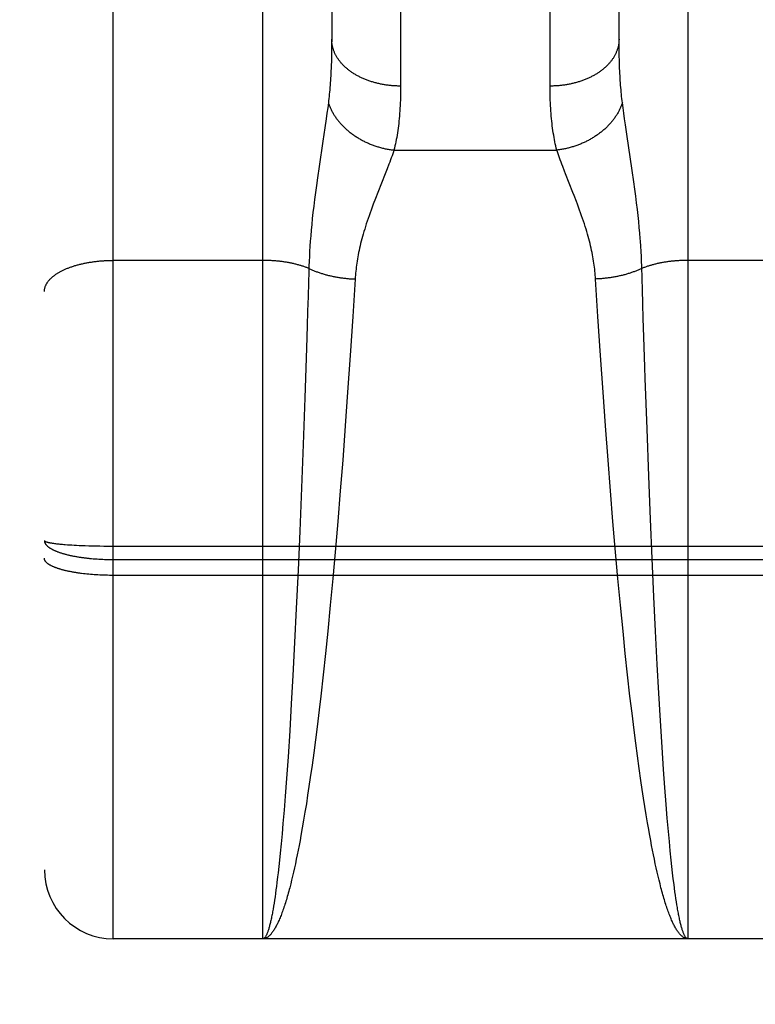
# Model space of a CAD drawing. Header units: inches. Extents: x 0 to 233, y 0 to 151.
# Tile 5 of 85: x 66.43 to 66.75, y 39.194 to 39.622. Entities that reach past the tile are written whole.
import ezdxf

# ---------------------------------------------------------------- set-up
doc = ezdxf.new("R2010")
doc.units = ezdxf.units.IN
doc.header["$LTSCALE"] = 12.808219
doc.header["$MEASUREMENT"] = 0
doc.linetypes.add('HIDDEN', pattern=[0.2, 0.1, -0.1])
doc.layers.get('0').update_dxf_attribs({"linetype": 'CONTINUOUS'})
for name, color, linetype in [('02___PRT_ALL_AXES', 7, 'CONTINUOUS'), ('DEFAULT_2', 8, 'HIDDEN'), ('DIMENSIONS', 7, 'CONTINUOUS')]:
    doc.layers.add(name, color=color, linetype=linetype)
doc.styles.get("Standard").update_dxf_attribs({"font": 'arial.ttf'})
doc.dimstyles.new('DIMSTYLE_1', dxfattribs={"dimtxt": 1.027397, "dimasz": 1.369863, "dimexe": 0.09, "dimexo": 0.07, "dimgap": 0.0375, "dimtad": 0, "dimtih": 1, "dimtoh": 1, "dimzin": 4, "dimdsep": 46, "dimtxsty": 'Standard', "dimblk": '_FILLED', "dimblk1": '_FILLED', "dimblk2": '_FILLED', "dimcen": 0.09, "dimazin": 1, "dimtfac": 1, "dimtofl": 0, "dimtmove": 0, "dimatfit": 3, "dimldrblk": '_FILLED', "dimfxl": 1, "dimtolj": 1, "dimtzin": 4, "dimarcsym": 0})

# ---------------------------------------------------------------- blocks, each defined once
blk = doc.blocks.new('_FILLED')
at = {"color": 0, "linetype": 'ByBlock'}
blk.add_solid([(0, 0), (-1, 0.2), (-1, -0.2)], dxfattribs=at)
blk = doc.blocks.new('*D13')
at = {"layer": 'DIMENSIONS', "color": 2, "linetype": 'Continuous'}
for p, q in [((65.94027, 85.06336), (63.31105, 85.06336)), ((69.56527, 85.06336), (72.305, 85.06336))]:
    blk.add_line(p, q, dxfattribs=at)
at = {"layer": 'DIMENSIONS', "color": 2, "linetype": 'Continuous', "xscale": 1.3698630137, "yscale": 1.3698630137, "zscale": 1.3698630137}
blk.add_blockref('_FILLED', (65.94027, 85.06336), dxfattribs=at)
at = {"layer": 'DIMENSIONS', "color": 2, "linetype": 'Continuous', "xscale": 1.3698630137, "yscale": 1.3698630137, "zscale": 1.3698630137, "rotation": 180}
blk.add_blockref('_FILLED', (69.56527, 85.06336), dxfattribs=at)
at = {"layer": 'DIMENSIONS', "color": 2, "linetype": 'Continuous', "insert": (62.79735, 85.57706), "char_height": 1.027397, "width": 2.7919234, "attachment_point": 3, "line_spacing_factor": 0.9}
blk.add_mtext('3.63', dxfattribs=at)

msp = doc.modelspace()

# ---------------------------------------------------------------- linework, layer by layer
at = {"layer": '02___PRT_ALL_AXES', "color": 8, "linetype": 'HIDDEN'}
msp.add_line((67.03527, 39.22216), (66.47027, 39.22216), dxfattribs=at)
at = {"layer": 'DEFAULT_2', "color": 8, "linetype": 'HIDDEN'}
for p, q in [((66.47027, 39.22216), (66.47027, 41.00716)), ((66.44027, 40.97716), (66.44027, 39.25217)), ((66.53527, 39.22216), (66.53527, 40.03296)), ((66.72027, 40.03296), (66.72027, 39.22216)), ((66.59527, 39.93814), (66.59527, 39.59293)), ((66.66028, 39.59166), (66.66027, 39.93681)), ((66.56527, 39.92051), (66.56527, 39.61331)), ((66.69027, 39.61331), (66.69027, 39.92051)), ((66.56526, 39.61088), (66.56524, 39.6085)), ((66.56527, 39.61331), (66.56526, 39.61088)), ((66.69028, 39.61088), (66.69027, 39.61331)), ((66.69031, 39.6085), (66.69028, 39.61088)), ((66.56519, 39.60617), (66.56513, 39.6039)), ((66.56524, 39.6085), (66.56519, 39.60617)), ((66.69035, 39.60617), (66.69031, 39.6085)), ((66.69041, 39.6039), (66.69035, 39.60617)), ((66.69049, 39.60167), (66.69041, 39.6039)), ((66.56382, 39.58567), (66.56354, 39.58345)), ((66.69201, 39.58345), (66.69173, 39.58567)), ((66.56323, 39.58112), (66.5629, 39.57867)), ((66.56354, 39.58345), (66.56323, 39.58112)), ((66.69231, 39.58112), (66.69201, 39.58345)), ((66.69265, 39.57867), (66.69231, 39.58112)), ((66.5629, 39.57867), (66.56233, 39.57475)), ((66.69302, 39.57609), (66.69265, 39.57867)), ((66.56233, 39.57475), (66.56148, 39.56903)), ((66.69362, 39.57196), (66.69302, 39.57609)), ((66.69599, 39.55624), (66.69362, 39.57196)), ((66.56148, 39.56903), (66.5598, 39.55789)), ((66.59236, 39.56511), (66.66318, 39.56511)), ((66.5598, 39.55789), (66.55908, 39.55296)), ((66.58857, 39.5548), (66.58531, 39.5466)), ((66.5894, 39.55691), (66.58857, 39.5548)), ((66.59016, 39.55891), (66.5894, 39.55691)), ((66.6967, 39.55134), (66.69599, 39.55624)), ((66.55908, 39.55296), (66.55862, 39.54974)), ((66.69714, 39.54817), (66.6967, 39.55134)), ((66.5582, 39.54662), (66.5578, 39.54361)), ((66.55862, 39.54974), (66.5582, 39.54662)), ((66.58531, 39.5466), (66.58433, 39.54408)), ((66.67072, 39.54534), (66.67023, 39.5466)), ((66.69755, 39.54511), (66.69714, 39.54817)), ((66.5578, 39.54361), (66.55745, 39.54072)), ((66.58433, 39.54408), (66.58336, 39.54154)), ((66.69792, 39.54215), (66.69755, 39.54511)), ((66.69826, 39.53932), (66.69792, 39.54215)), ((66.55712, 39.53794), (66.55683, 39.53528)), ((66.55745, 39.54072), (66.55712, 39.53794)), ((66.69857, 39.5366), (66.69826, 39.53932)), ((66.55683, 39.53528), (66.55657, 39.53272)), ((66.69885, 39.53399), (66.69857, 39.5366)), ((66.69909, 39.53147), (66.69885, 39.53399)), ((66.55634, 39.53025), (66.55614, 39.52786)), ((66.55657, 39.53272), (66.55634, 39.53025)), ((66.69931, 39.52904), (66.69909, 39.53147)), ((66.55596, 39.52554), (66.5558, 39.52327)), ((66.55614, 39.52786), (66.55596, 39.52554)), ((66.69974, 39.52327), (66.69959, 39.52554)), ((66.55567, 39.52105), (66.55556, 39.51889)), ((66.5558, 39.52327), (66.55567, 39.52105)), ((66.69987, 39.52105), (66.69974, 39.52327)), ((66.69998, 39.51889), (66.69987, 39.52105)), ((66.53527, 39.51713), (66.46985, 39.51713)), ((66.55547, 39.51676), (66.5554, 39.51467)), ((66.55556, 39.51889), (66.55547, 39.51676)), ((66.70007, 39.51676), (66.69998, 39.51889)), ((66.78527, 39.51713), (66.71986, 39.51713)), ((66.55532, 39.51212), (66.55519, 39.50755)), ((66.5554, 39.51467), (66.55532, 39.51212)), ((66.57547, 39.50902), (66.57444, 39.49277)), ((66.6811, 39.49277), (66.68008, 39.50902)), ((66.70045, 39.50446), (66.70031, 39.50908)), ((66.55519, 39.50755), (66.555, 39.50136)), ((66.70064, 39.49822), (66.70045, 39.50446)), ((66.555, 39.50136), (66.55481, 39.49507)), ((66.55481, 39.49507), (66.55461, 39.48869)), ((66.70084, 39.49189), (66.70064, 39.49822)), ((66.57444, 39.49277), (66.57332, 39.4758)), ((66.68222, 39.4758), (66.6811, 39.49277)), ((66.70109, 39.48385), (66.70084, 39.49189)), ((66.55461, 39.48869), (66.5543, 39.47897)), ((66.70152, 39.47074), (66.70109, 39.48385)), ((66.5543, 39.47897), (66.55358, 39.45739)), ((66.57332, 39.4758), (66.57222, 39.45986)), ((66.68332, 39.45986), (66.68222, 39.4758)), ((66.70168, 39.46576), (66.70152, 39.47074)), ((66.70245, 39.44386), (66.70168, 39.46576)), ((66.55358, 39.45739), (66.55285, 39.43705)), ((66.57222, 39.45986), (66.57117, 39.4452)), ((66.68438, 39.4452), (66.68332, 39.45986)), ((66.57117, 39.4452), (66.57005, 39.43033)), ((66.68549, 39.43033), (66.68438, 39.4452)), ((66.70321, 39.42337), (66.70245, 39.44386)), ((66.55285, 39.43705), (66.55214, 39.41824)), ((66.57005, 39.43033), (66.569, 39.417)), ((66.68654, 39.417), (66.68549, 39.43033)), ((66.70395, 39.40455), (66.70321, 39.42337)), ((66.55214, 39.41824), (66.55138, 39.39944)), ((66.569, 39.417), (66.56791, 39.40365)), ((66.68763, 39.40365), (66.68654, 39.417)), ((66.56791, 39.40365), (66.56677, 39.39033)), ((66.68878, 39.39033), (66.68763, 39.40365)), ((66.70467, 39.38756), (66.70395, 39.40455)), ((66.55138, 39.39944), (66.55065, 39.3825)), ((66.44465, 39.39407), (66.4451, 39.39401)), ((66.4451, 39.39401), (66.44556, 39.39395)), ((66.44556, 39.39395), (66.44605, 39.3939)), ((66.44605, 39.3939), (66.44656, 39.39384)), ((66.44656, 39.39384), (66.44708, 39.39379)), ((66.44708, 39.39379), (66.44762, 39.39374)), ((66.44762, 39.39374), (66.44819, 39.39369)), ((66.44819, 39.39369), (66.44876, 39.39364)), ((66.44876, 39.39364), (66.44936, 39.39359)), ((66.44936, 39.39359), (66.45028, 39.39352)), ((66.45028, 39.39352), (66.45124, 39.39345)), ((66.45124, 39.39345), (66.45223, 39.39339)), ((66.45223, 39.39339), (66.45326, 39.39333)), ((66.45326, 39.39333), (66.45431, 39.39327)), ((66.45431, 39.39327), (66.45539, 39.39322)), ((66.45539, 39.39322), (66.4565, 39.39317)), ((66.4565, 39.39317), (66.45802, 39.39311)), ((66.45802, 39.39311), (66.45957, 39.39306)), ((66.45957, 39.39306), (66.46116, 39.39301)), ((66.46116, 39.39301), (66.46278, 39.39298)), ((66.46278, 39.39298), (66.46442, 39.39295)), ((66.46442, 39.39295), (66.46608, 39.39292)), ((66.46608, 39.39292), (66.46775, 39.39291)), ((66.46775, 39.39291), (66.46943, 39.3929)), ((66.46943, 39.3929), (67.03611, 39.3929)), ((66.56677, 39.39033), (66.56573, 39.37875)), ((66.68982, 39.37875), (66.68878, 39.39033)), ((66.46076, 39.3875), (66.46156, 39.38743)), ((66.46156, 39.38743), (66.46237, 39.38736)), ((66.46237, 39.38736), (66.46319, 39.3873)), ((66.46319, 39.3873), (66.46401, 39.38725)), ((66.46401, 39.38725), (66.46483, 39.38721)), ((66.46483, 39.38721), (66.46566, 39.38717)), ((66.46566, 39.38717), (66.4665, 39.38714)), ((66.4665, 39.38714), (66.46733, 39.38711)), ((66.46733, 39.38711), (66.46817, 39.38709)), ((66.46817, 39.38709), (66.46901, 39.38708)), ((66.46901, 39.38708), (66.46985, 39.38707)), ((66.46985, 39.38707), (67.03527, 39.38707)), ((66.70543, 39.37078), (66.70467, 39.38756)), ((66.45802, 39.38081), (66.45726, 39.3809)), ((66.45879, 39.38073), (66.45802, 39.38081)), ((66.45958, 39.38065), (66.45879, 39.38073)), ((66.46037, 39.38058), (66.45958, 39.38065)), ((66.46116, 39.38052), (66.46037, 39.38058)), ((66.46197, 39.38045), (66.46116, 39.38052)), ((66.46278, 39.3804), (66.46197, 39.38045)), ((66.4636, 39.38035), (66.46278, 39.3804)), ((66.46442, 39.38031), (66.4636, 39.38035)), ((66.46525, 39.38027), (66.46442, 39.38031)), ((66.46608, 39.38024), (66.46525, 39.38027)), ((66.46691, 39.38021), (66.46608, 39.38024)), ((66.46775, 39.38019), (66.46691, 39.38021)), ((66.46859, 39.38018), (66.46775, 39.38019)), ((66.46943, 39.38017), (66.46859, 39.38018)), ((66.47027, 39.38016), (66.46943, 39.38017)), ((67.03569, 39.38016), (66.47027, 39.38016)), ((66.55065, 39.3825), (66.54988, 39.36578)), ((66.56573, 39.37875), (66.56465, 39.36725)), ((66.6909, 39.36725), (66.68982, 39.37875)), ((66.70614, 39.35589), (66.70543, 39.37078)), ((66.56465, 39.36725), (66.56353, 39.35586)), ((66.69201, 39.35586), (66.6909, 39.36725)), ((66.54988, 39.36578), (66.54916, 39.35101)), ((66.56353, 39.35586), (66.56254, 39.34627)), ((66.693, 39.34627), (66.69201, 39.35586)), ((66.70689, 39.3414), (66.70614, 39.35589)), ((66.54916, 39.35101), (66.5484, 39.33668)), ((66.56254, 39.34627), (66.56154, 39.33687)), ((66.69401, 39.33687), (66.693, 39.34627)), ((66.70757, 39.32894), (66.70689, 39.3414)), ((66.5484, 39.33668), (66.54771, 39.32438)), ((66.56154, 39.33687), (66.5605, 39.32768)), ((66.69504, 39.32768), (66.69401, 39.33687)), ((66.70827, 39.31693), (66.70757, 39.32894)), ((66.54771, 39.32438), (66.547, 39.31256)), ((66.5605, 39.32768), (66.5598, 39.32169)), ((66.69592, 39.32021), (66.69504, 39.32768)), ((66.5598, 39.32169), (66.55891, 39.31436)), ((66.69681, 39.31291), (66.69592, 39.32021)), ((66.709, 39.30543), (66.70827, 39.31693)), ((66.547, 39.31256), (66.54627, 39.30126)), ((66.55891, 39.31436), (66.55819, 39.30863)), ((66.69754, 39.30722), (66.69681, 39.31291)), ((66.55819, 39.30863), (66.55746, 39.30304)), ((66.69827, 39.30166), (66.69754, 39.30722)), ((66.55746, 39.30304), (66.55671, 39.29758)), ((66.70964, 39.29583), (66.709, 39.30543)), ((66.54627, 39.30126), (66.54562, 39.29186)), ((66.69902, 39.29624), (66.69827, 39.30166)), ((66.55671, 39.29758), (66.55596, 39.29227)), ((66.69977, 39.29097), (66.69902, 39.29624)), ((66.71021, 39.28798), (66.70964, 39.29583)), ((66.54562, 39.29186), (66.54505, 39.28418)), ((66.55596, 39.29227), (66.5554, 39.28839)), ((66.70034, 39.28711), (66.69977, 39.29097)), ((66.5554, 39.28839), (66.55482, 39.28459)), ((66.70091, 39.28335), (66.70034, 39.28711)), ((66.71078, 39.28048), (66.71021, 39.28798)), ((66.54505, 39.28418), (66.54457, 39.27807)), ((66.55425, 39.28089), (66.55366, 39.27728)), ((66.55482, 39.28459), (66.55425, 39.28089)), ((66.70149, 39.27967), (66.70091, 39.28335)), ((66.54457, 39.27807), (66.54408, 39.27222)), ((66.55366, 39.27728), (66.55308, 39.27376)), ((66.70207, 39.27609), (66.70149, 39.27967)), ((66.71127, 39.27453), (66.71078, 39.28048)), ((66.54408, 39.27222), (66.54368, 39.26775)), ((66.55308, 39.27376), (66.55249, 39.27034)), ((66.70266, 39.27261), (66.70207, 39.27609)), ((66.70306, 39.27034), (66.70266, 39.27261)), ((66.71176, 39.26885), (66.71127, 39.27453)), ((66.55249, 39.27034), (66.55189, 39.26702)), ((66.70365, 39.26702), (66.70306, 39.27034)), ((66.71216, 39.26451), (66.71176, 39.26885)), ((66.54368, 39.26775), (66.54328, 39.26345)), ((66.5515, 39.26487), (66.5511, 39.26276)), ((66.55189, 39.26702), (66.5515, 39.26487)), ((66.70405, 39.26487), (66.70365, 39.26702)), ((66.70445, 39.26276), (66.70405, 39.26487)), ((66.71256, 39.26036), (66.71216, 39.26451)), ((66.54288, 39.25935), (66.54258, 39.25641)), ((66.54328, 39.26345), (66.54288, 39.25935)), ((66.55069, 39.2607), (66.55029, 39.25869)), ((66.5511, 39.26276), (66.55069, 39.2607)), ((66.70485, 39.2607), (66.70445, 39.26276)), ((66.70525, 39.25869), (66.70485, 39.2607)), ((66.71296, 39.25641), (66.71256, 39.26036)), ((66.54258, 39.25641), (66.54227, 39.25357)), ((66.54989, 39.25672), (66.54948, 39.25481)), ((66.55029, 39.25869), (66.54989, 39.25672)), ((66.70566, 39.25672), (66.70525, 39.25869)), ((66.70606, 39.25481), (66.70566, 39.25672)), ((66.71327, 39.25357), (66.71296, 39.25641)), ((66.54197, 39.25084), (66.54176, 39.24909)), ((66.54227, 39.25357), (66.54197, 39.25084)), ((66.54866, 39.25113), (66.54825, 39.24936)), ((66.54907, 39.25294), (66.54866, 39.25113)), ((66.54948, 39.25481), (66.54907, 39.25294)), ((66.70647, 39.25294), (66.70606, 39.25481)), ((66.70688, 39.25113), (66.70647, 39.25294)), ((66.70729, 39.24936), (66.70688, 39.25113)), ((66.71358, 39.25084), (66.71327, 39.25357)), ((66.71388, 39.24824), (66.71358, 39.25084)), ((66.54145, 39.24656), (66.54125, 39.24494)), ((66.54176, 39.24909), (66.54145, 39.24656)), ((66.54784, 39.24765), (66.54743, 39.24599)), ((66.54825, 39.24936), (66.54784, 39.24765)), ((66.7077, 39.24765), (66.70729, 39.24936)), ((66.70812, 39.24599), (66.7077, 39.24765)), ((66.71419, 39.24574), (66.71388, 39.24824)), ((66.54104, 39.24337), (66.54083, 39.24185)), ((66.54125, 39.24494), (66.54104, 39.24337)), ((66.70853, 39.24438), (66.70812, 39.24599)), ((66.7144, 39.24415), (66.71419, 39.24574)), ((66.71461, 39.2426), (66.7144, 39.24415)), ((66.71482, 39.24111), (66.71461, 39.2426)), ((66.54041, 39.23898), (66.5402, 39.23762)), ((66.54062, 39.24039), (66.54041, 39.23898)), ((66.54083, 39.24185), (66.54062, 39.24039)), ((66.71503, 39.23968), (66.71482, 39.24111)), ((66.71524, 39.23829), (66.71503, 39.23968)), ((66.71545, 39.23697), (66.71524, 39.23829)), ((66.53999, 39.23632), (66.53978, 39.23508)), ((66.5402, 39.23762), (66.53999, 39.23632)), ((66.71566, 39.23569), (66.71545, 39.23697)), ((66.72027, 39.22216), (66.53527, 39.22216))]:
    msp.add_line(p, q, dxfattribs=at)
for points in [[(66.59527, 39.59293), (66.59485, 39.59293), (66.59443, 39.59293), (66.59401, 39.59294), (66.59359, 39.59296), (66.59317, 39.59298), (66.59275, 39.593), (66.59233, 39.59302), (66.59191, 39.59305), (66.5915, 39.59309), (66.59108, 39.59313), (66.59066, 39.59317), (66.59025, 39.59321), (66.58983, 39.59326), (66.58942, 39.59332), (66.58901, 39.59338), (66.5886, 39.59344), (66.58819, 39.5935), (66.58778, 39.59357), (66.58737, 39.59365), (66.58697, 39.59372), (66.58656, 39.5938), (66.58616, 39.59389), (66.58576, 39.59398), (66.58536, 39.59407), (66.58497, 39.59417), (66.58457, 39.59427), (66.58418, 39.59437), (66.58379, 39.59448), (66.5834, 39.59459), (66.58302, 39.5947), (66.58264, 39.59482), (66.58226, 39.59494), (66.58188, 39.59507), (66.5815, 39.5952), (66.58113, 39.59533), (66.58076, 39.59547), (66.58039, 39.59561), (66.58003, 39.59575), (66.57967, 39.5959), (66.57931, 39.59605), (66.57896, 39.5962), (66.5786, 39.59636), (66.57826, 39.59652), (66.57791, 39.59668), (66.57757, 39.59685), (66.57723, 39.59702), (66.5769, 39.5972), (66.57657, 39.59737), (66.57624, 39.59755), (66.57592, 39.59773), (66.5756, 39.59792), (66.57528, 39.59811), (66.57497, 39.5983), (66.57466, 39.5985), (66.57436, 39.59869), (66.57406, 39.5989), (66.57376, 39.5991), (66.57347, 39.5993), (66.57319, 39.59951), (66.5729, 39.59973), (66.57262, 39.59994), (66.57235, 39.60016), (66.57208, 39.60038), (66.57182, 39.6006), (66.57156, 39.60082), (66.5713, 39.60105), (66.57105, 39.60128), (66.57081, 39.60151), (66.57056, 39.60175), (66.57033, 39.60198), (66.5701, 39.60222), (66.56987, 39.60246), (66.56965, 39.60271), (66.56943, 39.60295), (66.56922, 39.6032), (66.56902, 39.60345), (66.56881, 39.6037), (66.56862, 39.60395), (66.56843, 39.60421), (66.56824, 39.60446), (66.56806, 39.60472), (66.56789, 39.60498), (66.56772, 39.60524), (66.56756, 39.60551), (66.5674, 39.60577), (66.56724, 39.60604), (66.5671, 39.60631), (66.56696, 39.60657), (66.56682, 39.60685), (66.56669, 39.60712), (66.56656, 39.60739), (66.56644, 39.60766), (66.56633, 39.60794), (66.56622, 39.60822), (66.56612, 39.60849), (66.56602, 39.60877), (66.56593, 39.60905), (66.56585, 39.60933), (66.56577, 39.60961), (66.5657, 39.60989), (66.56563, 39.61017), (66.56557, 39.61046), (66.56551, 39.61074), (66.56546, 39.61102), (66.56542, 39.61131), (66.56538, 39.61159), (66.56535, 39.61188), (66.56532, 39.61216), (66.5653, 39.61245), (66.56528, 39.61273), (66.56527, 39.61302), (66.56527, 39.61331)], [(66.69027, 39.61331), (66.69027, 39.61302), (66.69026, 39.61273), (66.69025, 39.61245), (66.69022, 39.61216), (66.6902, 39.61188), (66.69017, 39.61159), (66.69013, 39.61131), (66.69008, 39.61102), (66.69003, 39.61074), (66.68998, 39.61046), (66.68992, 39.61017), (66.68985, 39.60989), (66.68977, 39.60961), (66.6897, 39.60933), (66.68961, 39.60905), (66.68952, 39.60877), (66.68942, 39.60849), (66.68932, 39.60822), (66.68921, 39.60794), (66.6891, 39.60766), (66.68898, 39.60739), (66.68886, 39.60712), (66.68872, 39.60685), (66.68859, 39.60657), (66.68845, 39.60631), (66.6883, 39.60604), (66.68815, 39.60577), (66.68799, 39.60551), (66.68782, 39.60524), (66.68766, 39.60498), (66.68748, 39.60472), (66.6873, 39.60446), (66.68712, 39.60421), (66.68693, 39.60395), (66.68673, 39.6037), (66.68653, 39.60345), (66.68632, 39.6032), (66.68611, 39.60295), (66.6859, 39.60271), (66.68567, 39.60246), (66.68545, 39.60222), (66.68522, 39.60198), (66.68498, 39.60175), (66.68474, 39.60151), (66.68449, 39.60128), (66.68424, 39.60105), (66.68399, 39.60082), (66.68373, 39.6006), (66.68346, 39.60038), (66.68319, 39.60016), (66.68292, 39.59994), (66.68264, 39.59973), (66.68236, 39.59951), (66.68207, 39.5993), (66.68178, 39.5991), (66.68149, 39.5989), (66.68119, 39.59869), (66.68088, 39.5985), (66.68057, 39.5983), (66.68026, 39.59811), (66.67995, 39.59792), (66.67963, 39.59773), (66.6793, 39.59755), (66.67898, 39.59737), (66.67865, 39.5972), (66.67831, 39.59702), (66.67797, 39.59685), (66.67763, 39.59668), (66.67729, 39.59652), (66.67694, 39.59636), (66.67659, 39.5962), (66.67623, 39.59605), (66.67588, 39.5959), (66.67551, 39.59575), (66.67515, 39.59561), (66.67478, 39.59547), (66.67441, 39.59533), (66.67404, 39.5952), (66.67367, 39.59507), (66.67329, 39.59494), (66.67291, 39.59482), (66.67253, 39.5947), (66.67214, 39.59459), (66.67175, 39.59448), (66.67136, 39.59437), (66.67097, 39.59427), (66.67058, 39.59417), (66.67018, 39.59407), (66.66978, 39.59398), (66.66938, 39.59389), (66.66898, 39.5938), (66.66858, 39.59372), (66.66817, 39.59365), (66.66777, 39.59357), (66.66736, 39.5935), (66.66695, 39.59344), (66.66654, 39.59338), (66.66612, 39.59332), (66.66571, 39.59326), (66.6653, 39.59321), (66.66488, 39.59317), (66.66447, 39.59313), (66.66405, 39.59309), (66.66363, 39.59305), (66.66321, 39.59302), (66.66279, 39.593), (66.66237, 39.59298), (66.66195, 39.59296), (66.66153, 39.59294), (66.66111, 39.59293), (66.66069, 39.59293), (66.66027, 39.59293)], [(66.56513, 39.6039), (66.56505, 39.60167), (66.56501, 39.60057), (66.56496, 39.59949), (66.5649, 39.59842), (66.56485, 39.59736), (66.56478, 39.59632), (66.56472, 39.59529), (66.56464, 39.59427), (66.56457, 39.59326), (66.56449, 39.59227), (66.56441, 39.59128), (66.56432, 39.59032), (66.56423, 39.58936), (66.56413, 39.58842), (66.56403, 39.58749), (66.56392, 39.58657), (66.56382, 39.58567)], [(66.69173, 39.58567), (66.69162, 39.58657), (66.69152, 39.58749), (66.69141, 39.58842), (66.69132, 39.58936), (66.69123, 39.59032), (66.69114, 39.59128), (66.69105, 39.59227), (66.69097, 39.59326), (66.6909, 39.59427), (66.69083, 39.59529), (66.69076, 39.59632), (66.6907, 39.59736), (66.69064, 39.59842), (66.69058, 39.59949), (66.69053, 39.60057), (66.69049, 39.60167)], [(66.59527, 39.59293), (66.59527, 39.59166), (66.59525, 39.59041), (66.59523, 39.58918), (66.5952, 39.58796), (66.59516, 39.58676), (66.59512, 39.58557), (66.59506, 39.5844), (66.59499, 39.58325), (66.59492, 39.58211), (66.59484, 39.58098), (66.59475, 39.57988), (66.59465, 39.57878), (66.59454, 39.57771), (66.59442, 39.57665), (66.59429, 39.5756), (66.59416, 39.57457), (66.59402, 39.57355), (66.59387, 39.57256), (66.59371, 39.57157), (66.59354, 39.5706), (66.59336, 39.56965), (66.59318, 39.56871), (66.59299, 39.56779), (66.59279, 39.56688), (66.59258, 39.56598), (66.59236, 39.56511)], [(66.66318, 39.56511), (66.66297, 39.56598), (66.66276, 39.56688), (66.66256, 39.56779), (66.66237, 39.56871), (66.66218, 39.56965), (66.66201, 39.5706), (66.66184, 39.57157), (66.66168, 39.57256), (66.66153, 39.57355), (66.66138, 39.57457), (66.66125, 39.5756), (66.66112, 39.57665), (66.66101, 39.57771), (66.6609, 39.57878), (66.6608, 39.57988), (66.66071, 39.58098), (66.66062, 39.58211), (66.66055, 39.58325), (66.66048, 39.5844), (66.66043, 39.58557), (66.66038, 39.58676), (66.66034, 39.58796), (66.66031, 39.58918), (66.66029, 39.59041), (66.66028, 39.59166)], [(66.56382, 39.58567), (66.56393, 39.58533), (66.56404, 39.585), (66.56417, 39.58466), (66.5643, 39.58433), (66.56443, 39.584), (66.56457, 39.58367), (66.56472, 39.58334), (66.56487, 39.58301), (66.56502, 39.58269), (66.56519, 39.58236), (66.56535, 39.58203), (66.56553, 39.58171), (66.56571, 39.58139), (66.56589, 39.58107), (66.56608, 39.58075), (66.56627, 39.58043), (66.56647, 39.58012), (66.56668, 39.5798), (66.56689, 39.57949), (66.5671, 39.57918), (66.56733, 39.57887), (66.56755, 39.57856), (66.56778, 39.57826), (66.56802, 39.57796), (66.56826, 39.57766), (66.5685, 39.57736), (66.56876, 39.57706), (66.56901, 39.57677), (66.56927, 39.57648), (66.56954, 39.57619), (66.5698, 39.5759), (66.57008, 39.57562), (66.57036, 39.57534), (66.57064, 39.57506), (66.57093, 39.57478), (66.57122, 39.57451), (66.57152, 39.57424), (66.57182, 39.57397), (66.57212, 39.57371), (66.57243, 39.57345), (66.57274, 39.57319), (66.57306, 39.57293), (66.57338, 39.57268), (66.5737, 39.57243), (66.57403, 39.57219), (66.57436, 39.57195), (66.5747, 39.57171), (66.57504, 39.57147), (66.57538, 39.57124), (66.57573, 39.57101), (66.57607, 39.57079), (66.57643, 39.57057), (66.57678, 39.57035), (66.57714, 39.57014), (66.5775, 39.56993), (66.57787, 39.56972), (66.57824, 39.56952), (66.57861, 39.56932), (66.57898, 39.56912), (66.57936, 39.56893), (66.57974, 39.56875), (66.58012, 39.56856), (66.5805, 39.56839), (66.58089, 39.56821), (66.58128, 39.56804), (66.58167, 39.56787), (66.58206, 39.56771), (66.58246, 39.56756), (66.58286, 39.5674), (66.58326, 39.56725), (66.58366, 39.56711), (66.58406, 39.56697), (66.58446, 39.56683), (66.58487, 39.5667), (66.58528, 39.56657), (66.58569, 39.56645), (66.5861, 39.56633), (66.58651, 39.56622), (66.58692, 39.56611), (66.58734, 39.566), (66.58775, 39.5659), (66.58817, 39.56581), (66.58858, 39.56571), (66.589, 39.56563), (66.58942, 39.56555), (66.58984, 39.56547), (66.59026, 39.5654), (66.59068, 39.56533), (66.5911, 39.56527), (66.59152, 39.56521), (66.59194, 39.56515), (66.59236, 39.56511)], [(66.69173, 39.58567), (66.69162, 39.58533), (66.6915, 39.585), (66.69138, 39.58466), (66.69125, 39.58433), (66.69111, 39.584), (66.69097, 39.58367), (66.69083, 39.58334), (66.69068, 39.58301), (66.69052, 39.58269), (66.69036, 39.58236), (66.69019, 39.58203), (66.69002, 39.58171), (66.68984, 39.58139), (66.68965, 39.58107), (66.68947, 39.58075), (66.68927, 39.58043), (66.68907, 39.58012), (66.68887, 39.5798), (66.68865, 39.57949), (66.68844, 39.57918), (66.68822, 39.57887), (66.68799, 39.57856), (66.68776, 39.57826), (66.68753, 39.57796), (66.68729, 39.57766), (66.68704, 39.57736), (66.68679, 39.57706), (66.68653, 39.57677), (66.68627, 39.57648), (66.68601, 39.57619), (66.68574, 39.5759), (66.68547, 39.57562), (66.68519, 39.57534), (66.6849, 39.57506), (66.68462, 39.57478), (66.68432, 39.57451), (66.68403, 39.57424), (66.68373, 39.57397), (66.68342, 39.57371), (66.68312, 39.57345), (66.6828, 39.57319), (66.68249, 39.57293), (66.68217, 39.57268), (66.68184, 39.57243), (66.68151, 39.57219), (66.68118, 39.57195), (66.68085, 39.57171), (66.68051, 39.57147), (66.68016, 39.57124), (66.67982, 39.57101), (66.67947, 39.57079), (66.67912, 39.57057), (66.67876, 39.57035), (66.6784, 39.57014), (66.67804, 39.56993), (66.67767, 39.56972), (66.67731, 39.56952), (66.67694, 39.56932), (66.67656, 39.56912), (66.67619, 39.56893), (66.67581, 39.56875), (66.67542, 39.56856), (66.67504, 39.56839), (66.67465, 39.56821), (66.67427, 39.56804), (66.67387, 39.56787), (66.67348, 39.56771), (66.67309, 39.56756), (66.67269, 39.5674), (66.67229, 39.56725), (66.67189, 39.56711), (66.67148, 39.56697), (66.67108, 39.56683), (66.67067, 39.5667), (66.67027, 39.56657), (66.66986, 39.56645), (66.66945, 39.56633), (66.66903, 39.56622), (66.66862, 39.56611), (66.66821, 39.566), (66.66779, 39.5659), (66.66738, 39.56581), (66.66696, 39.56571), (66.66654, 39.56563), (66.66612, 39.56555), (66.6657, 39.56547), (66.66528, 39.5654), (66.66486, 39.56533), (66.66444, 39.56527), (66.66402, 39.56521), (66.6636, 39.56515), (66.66318, 39.56511)], [(66.59236, 39.56511), (66.59209, 39.56429), (66.5918, 39.56345), (66.59151, 39.56259), (66.59119, 39.56171), (66.59086, 39.5608), (66.59052, 39.55987), (66.59016, 39.55891)], [(66.66655, 39.55587), (66.66576, 39.55792), (66.66539, 39.55891), (66.66503, 39.55987), (66.66468, 39.5608), (66.66435, 39.56171), (66.66404, 39.56259), (66.66374, 39.56345), (66.66345, 39.56429), (66.66318, 39.56511)], [(66.67023, 39.5466), (66.66697, 39.5548), (66.66655, 39.55587)], [(66.68008, 39.50902), (66.68002, 39.50987), (66.67995, 39.51072), (66.67988, 39.51158), (66.67979, 39.51244), (66.6797, 39.51331), (66.67959, 39.51418), (66.67947, 39.51507), (66.67935, 39.51596), (66.67921, 39.51686), (66.67906, 39.51777), (66.6789, 39.51868), (66.67873, 39.51961), (66.67854, 39.52054), (66.67834, 39.52149), (66.67813, 39.52245), (66.67791, 39.52343), (66.67767, 39.52442), (66.67742, 39.52543), (66.67715, 39.52645), (66.67687, 39.5275), (66.67657, 39.52856), (66.67626, 39.52964), (66.67592, 39.53074), (66.67557, 39.53187), (66.67521, 39.53301), (66.67482, 39.53418), (66.67442, 39.53536), (66.67401, 39.53656), (66.67357, 39.53779), (66.67312, 39.53902), (66.67266, 39.54028), (66.67219, 39.54154), (66.6717, 39.54281), (66.67072, 39.54534)], [(66.58336, 39.54154), (66.58288, 39.54028), (66.58242, 39.53902), (66.58197, 39.53779), (66.58154, 39.53656), (66.58112, 39.53536), (66.58072, 39.53418), (66.58034, 39.53301), (66.57997, 39.53187), (66.57962, 39.53074), (66.57929, 39.52964), (66.57897, 39.52856), (66.57867, 39.5275), (66.57839, 39.52645), (66.57812, 39.52543), (66.57787, 39.52442), (66.57763, 39.52343), (66.57741, 39.52245), (66.5772, 39.52149), (66.577, 39.52054), (66.57682, 39.51961), (66.57665, 39.51868), (66.57648, 39.51777), (66.57634, 39.51686), (66.5762, 39.51596), (66.57607, 39.51507), (66.57595, 39.51418), (66.57585, 39.51331), (66.57575, 39.51244), (66.57567, 39.51158), (66.57559, 39.51072), (66.57552, 39.50987), (66.57547, 39.50902)], [(66.69959, 39.52554), (66.6995, 39.52669), (66.69931, 39.52904)], [(66.44027, 39.50354), (66.44027, 39.50373), (66.44028, 39.50392), (66.4403, 39.50411), (66.44032, 39.5043), (66.44035, 39.50449), (66.44038, 39.50468), (66.44042, 39.50487), (66.44046, 39.50506), (66.44051, 39.50525), (66.44057, 39.50544), (66.44063, 39.50563), (66.4407, 39.50582), (66.44077, 39.50601), (66.44085, 39.50619), (66.44093, 39.50638), (66.44102, 39.50657), (66.44112, 39.50675), (66.44122, 39.50694), (66.44133, 39.50712), (66.44144, 39.5073), (66.44156, 39.50749), (66.44169, 39.50767), (66.44182, 39.50785), (66.44196, 39.50803), (66.4421, 39.50821), (66.44224, 39.50839), (66.4424, 39.50857), (66.44256, 39.50874), (66.44272, 39.50892), (66.44289, 39.50909), (66.44306, 39.50927), (66.44324, 39.50944), (66.44343, 39.50961), (66.44362, 39.50978), (66.44381, 39.50995), (66.44402, 39.51012), (66.44422, 39.51028), (66.44443, 39.51045), (66.44465, 39.51061), (66.44487, 39.51077), (66.4451, 39.51093), (66.44533, 39.51109), (66.44556, 39.51125), (66.44581, 39.51141), (66.44605, 39.51156), (66.4463, 39.51171), (66.44656, 39.51187), (66.44682, 39.51202), (66.44708, 39.51216), (66.44735, 39.51231), (66.44762, 39.51245), (66.4479, 39.5126), (66.44819, 39.51274), (66.44847, 39.51288), (66.44876, 39.51302), (66.44906, 39.51315), (66.44936, 39.51329), (66.44966, 39.51342), (66.44997, 39.51355), (66.45028, 39.51368), (66.4506, 39.5138), (66.45092, 39.51393), (66.45124, 39.51405), (66.45157, 39.51417), (66.4519, 39.51429), (66.45223, 39.5144), (66.45257, 39.51451), (66.45291, 39.51463), (66.45326, 39.51474), (66.4536, 39.51484), (66.45396, 39.51495), (66.45431, 39.51505), (66.45467, 39.51515), (66.45503, 39.51525), (66.45539, 39.51534), (66.45576, 39.51544), (66.45613, 39.51553), (66.4565, 39.51562), (66.45688, 39.5157), (66.45726, 39.51579), (66.45764, 39.51587), (66.45802, 39.51595), (66.4584, 39.51602), (66.45879, 39.5161), (66.45918, 39.51617), (66.45957, 39.51624), (66.45997, 39.51631), (66.46036, 39.51637), (66.46076, 39.51643), (66.46116, 39.51649), (66.46156, 39.51655), (66.46197, 39.5166), (66.46237, 39.51665), (66.46278, 39.5167), (66.46319, 39.51675), (66.4636, 39.51679), (66.46401, 39.51683), (66.46442, 39.51687), (66.46483, 39.51691), (66.46525, 39.51694), (66.46566, 39.51697), (66.46608, 39.517), (66.4665, 39.51702), (66.46691, 39.51705), (66.46733, 39.51707), (66.46775, 39.51708), (66.46817, 39.5171), (66.46859, 39.51711), (66.46901, 39.51712), (66.46943, 39.51713), (66.46985, 39.51713)], [(66.55537, 39.51363), (66.55506, 39.51375), (66.55476, 39.51388), (66.55444, 39.51399), (66.55413, 39.51411), (66.55381, 39.51423), (66.55349, 39.51434), (66.55316, 39.51445), (66.55283, 39.51456), (66.5525, 39.51467), (66.55217, 39.51477), (66.55183, 39.51488), (66.55149, 39.51498), (66.55114, 39.51508), (66.55079, 39.51517), (66.55044, 39.51527), (66.55009, 39.51536), (66.54973, 39.51545), (66.54937, 39.51554), (66.54901, 39.51562), (66.54865, 39.51571), (66.54828, 39.51579), (66.54791, 39.51587), (66.54754, 39.51594), (66.54717, 39.51602), (66.5468, 39.51609), (66.54642, 39.51616), (66.54604, 39.51623), (66.54566, 39.51629), (66.54527, 39.51636), (66.54489, 39.51642), (66.5445, 39.51647), (66.54411, 39.51653), (66.54372, 39.51658), (66.54333, 39.51663), (66.54293, 39.51668), (66.54254, 39.51673), (66.54214, 39.51677), (66.54175, 39.51681), (66.54135, 39.51685), (66.54095, 39.51689), (66.54055, 39.51692), (66.54014, 39.51695), (66.53974, 39.51698), (66.53934, 39.51701), (66.53893, 39.51703), (66.53853, 39.51705), (66.53812, 39.51707), (66.53772, 39.51709), (66.53731, 39.5171), (66.5369, 39.51711), (66.5365, 39.51712), (66.53609, 39.51713), (66.53568, 39.51713), (66.53527, 39.51713)], [(66.70031, 39.50908), (66.70015, 39.51467), (66.70007, 39.51676)], [(66.71986, 39.51713), (66.71946, 39.51713), (66.71905, 39.51712), (66.71864, 39.51711), (66.71823, 39.5171), (66.71783, 39.51709), (66.71742, 39.51707), (66.71702, 39.51705), (66.71661, 39.51703), (66.71621, 39.51701), (66.7158, 39.51698), (66.7154, 39.51695), (66.715, 39.51692), (66.7146, 39.51689), (66.7142, 39.51685), (66.7138, 39.51681), (66.7134, 39.51677), (66.713, 39.51673), (66.71261, 39.51668), (66.71222, 39.51663), (66.71182, 39.51658), (66.71143, 39.51653), (66.71104, 39.51647), (66.71066, 39.51642), (66.71027, 39.51636), (66.70989, 39.51629), (66.70951, 39.51623), (66.70913, 39.51616), (66.70875, 39.51609), (66.70837, 39.51602), (66.708, 39.51594), (66.70763, 39.51587), (66.70726, 39.51579), (66.70689, 39.51571), (66.70653, 39.51562), (66.70617, 39.51554), (66.70581, 39.51545), (66.70545, 39.51536), (66.7051, 39.51527), (66.70475, 39.51517), (66.7044, 39.51508), (66.70406, 39.51498), (66.70372, 39.51488), (66.70338, 39.51477), (66.70304, 39.51467), (66.70271, 39.51456), (66.70238, 39.51445), (66.70206, 39.51434), (66.70173, 39.51423), (66.70141, 39.51411), (66.7011, 39.51399), (66.70079, 39.51388), (66.70048, 39.51375), (66.70017, 39.51363)], [(66.55537, 39.51363), (66.55569, 39.51348), (66.55601, 39.51333), (66.55633, 39.51318), (66.55666, 39.51304), (66.55699, 39.5129), (66.55733, 39.51276), (66.55766, 39.51262), (66.55801, 39.51248), (66.55835, 39.51235), (66.5587, 39.51222), (66.55905, 39.51209), (66.55941, 39.51196), (66.55977, 39.51183), (66.56013, 39.51171), (66.5605, 39.51159), (66.56087, 39.51147), (66.56124, 39.51136), (66.56161, 39.51125), (66.56199, 39.51114), (66.56237, 39.51103), (66.56275, 39.51092), (66.56314, 39.51082), (66.56352, 39.51072), (66.56391, 39.51062), (66.56431, 39.51053), (66.5647, 39.51044), (66.5651, 39.51035), (66.56549, 39.51026), (66.56589, 39.51018), (66.5663, 39.5101), (66.5667, 39.51002), (66.56711, 39.50994), (66.56751, 39.50987), (66.56792, 39.5098), (66.56833, 39.50973), (66.56875, 39.50967), (66.56916, 39.5096), (66.56958, 39.50954), (66.56999, 39.50949), (66.57041, 39.50943), (66.57083, 39.50938), (66.57125, 39.50934), (66.57166, 39.50929), (66.57209, 39.50925), (66.57251, 39.50921), (66.57293, 39.50917), (66.57335, 39.50914), (66.57377, 39.50911), (66.5742, 39.50908), (66.57462, 39.50906), (66.57504, 39.50904), (66.57547, 39.50902)], [(66.70017, 39.51363), (66.69986, 39.51348), (66.69954, 39.51333), (66.69921, 39.51318), (66.69889, 39.51304), (66.69855, 39.5129), (66.69822, 39.51276), (66.69788, 39.51262), (66.69754, 39.51248), (66.69719, 39.51235), (66.69684, 39.51222), (66.69649, 39.51209), (66.69613, 39.51196), (66.69577, 39.51183), (66.69541, 39.51171), (66.69505, 39.51159), (66.69468, 39.51147), (66.69431, 39.51136), (66.69393, 39.51125), (66.69355, 39.51114), (66.69318, 39.51103), (66.69279, 39.51092), (66.69241, 39.51082), (66.69202, 39.51072), (66.69163, 39.51062), (66.69124, 39.51053), (66.69084, 39.51044), (66.69045, 39.51035), (66.69005, 39.51026), (66.68965, 39.51018), (66.68925, 39.5101), (66.68884, 39.51002), (66.68844, 39.50994), (66.68803, 39.50987), (66.68762, 39.5098), (66.68721, 39.50973), (66.6868, 39.50967), (66.68638, 39.5096), (66.68597, 39.50954), (66.68555, 39.50949), (66.68514, 39.50943), (66.68472, 39.50938), (66.6843, 39.50934), (66.68388, 39.50929), (66.68346, 39.50925), (66.68304, 39.50921), (66.68262, 39.50917), (66.68219, 39.50914), (66.68177, 39.50911), (66.68135, 39.50908), (66.68092, 39.50906), (66.6805, 39.50904), (66.68008, 39.50902)], [(66.44027, 39.39533), (66.44027, 39.3953), (66.44028, 39.39526), (66.4403, 39.39523), (66.44032, 39.3952), (66.44035, 39.39516), (66.44038, 39.39513), (66.44042, 39.39509), (66.44046, 39.39506), (66.44051, 39.39503), (66.44057, 39.39499), (66.44063, 39.39496), (66.4407, 39.39492), (66.44077, 39.39489), (66.44085, 39.39486), (66.44093, 39.39482), (66.44102, 39.39479), (66.44112, 39.39476), (66.44122, 39.39472), (66.44133, 39.39469), (66.44144, 39.39466), (66.44156, 39.39463), (66.44169, 39.39459), (66.44182, 39.39456), (66.44196, 39.39453), (66.4421, 39.3945), (66.44224, 39.39446), (66.4424, 39.39443), (66.44256, 39.3944), (66.44272, 39.39437), (66.44289, 39.39434), (66.44306, 39.39431), (66.44324, 39.39428), (66.44343, 39.39425), (66.44362, 39.39422), (66.44381, 39.39419), (66.44402, 39.39416), (66.44422, 39.39413), (66.44465, 39.39407)], [(66.44027, 39.39533), (66.44027, 39.39522), (66.44028, 39.3951), (66.4403, 39.39498), (66.44032, 39.39487), (66.44035, 39.39475), (66.44038, 39.39464), (66.44042, 39.39452), (66.44046, 39.39441), (66.44051, 39.39429), (66.44057, 39.39418), (66.44063, 39.39406), (66.4407, 39.39395), (66.44077, 39.39383), (66.44085, 39.39372), (66.44093, 39.39361), (66.44102, 39.39349), (66.44112, 39.39338), (66.44122, 39.39327), (66.44133, 39.39316), (66.44144, 39.39304), (66.44156, 39.39293), (66.44169, 39.39282), (66.44182, 39.39271), (66.44196, 39.3926), (66.4421, 39.39249), (66.44224, 39.39239), (66.4424, 39.39228), (66.44256, 39.39217), (66.44272, 39.39206), (66.44289, 39.39196), (66.44306, 39.39185), (66.44324, 39.39175), (66.44343, 39.39164), (66.44362, 39.39154), (66.44381, 39.39144), (66.44402, 39.39134), (66.44422, 39.39123), (66.44443, 39.39113), (66.44465, 39.39103), (66.44487, 39.39094), (66.4451, 39.39084), (66.44533, 39.39074), (66.44556, 39.39065), (66.44581, 39.39055), (66.44605, 39.39046), (66.4463, 39.39036), (66.44656, 39.39027), (66.44682, 39.39018), (66.44708, 39.39009), (66.44735, 39.39), (66.44762, 39.38991), (66.4479, 39.38983), (66.44819, 39.38974), (66.44847, 39.38966), (66.44876, 39.38957), (66.44906, 39.38949), (66.44936, 39.38941), (66.44966, 39.38933), (66.44997, 39.38925), (66.45028, 39.38917), (66.4506, 39.38909), (66.45092, 39.38902), (66.45124, 39.38895), (66.45157, 39.38887), (66.4519, 39.3888), (66.45223, 39.38873), (66.45257, 39.38866), (66.45291, 39.38859), (66.45326, 39.38853), (66.4536, 39.38846), (66.45396, 39.3884), (66.45431, 39.38834), (66.45467, 39.38828), (66.45503, 39.38822), (66.45539, 39.38816), (66.45576, 39.3881), (66.45613, 39.38805), (66.4565, 39.38799), (66.45688, 39.38794), (66.45726, 39.38789), (66.45764, 39.38784), (66.45802, 39.38779), (66.4584, 39.38774), (66.45879, 39.3877), (66.45918, 39.38766), (66.45957, 39.38761), (66.45997, 39.38757), (66.46076, 39.3875)], [(66.45726, 39.3809), (66.4565, 39.381), (66.45613, 39.38104), (66.45576, 39.38109), (66.4554, 39.38115), (66.45503, 39.3812), (66.45467, 39.38125), (66.45431, 39.38131), (66.45396, 39.38136), (66.45361, 39.38142), (66.45326, 39.38148), (66.45291, 39.38154), (66.45257, 39.3816), (66.45223, 39.38166), (66.4519, 39.38173), (66.45157, 39.38179), (66.45124, 39.38186), (66.45092, 39.38192), (66.4506, 39.38199), (66.45028, 39.38206), (66.44997, 39.38213), (66.44966, 39.3822), (66.44936, 39.38227), (66.44906, 39.38235), (66.44877, 39.38242), (66.44847, 39.3825), (66.44819, 39.38257), (66.4479, 39.38265), (66.44763, 39.38273), (66.44735, 39.38281), (66.44708, 39.38289), (66.44682, 39.38297), (66.44656, 39.38305), (66.4463, 39.38313), (66.44605, 39.38322), (66.44581, 39.3833), (66.44557, 39.38339), (66.44533, 39.38347), (66.4451, 39.38356), (66.44487, 39.38365), (66.44465, 39.38374), (66.44443, 39.38383), (66.44422, 39.38392), (66.44402, 39.38401), (66.44382, 39.3841), (66.44362, 39.38419), (66.44343, 39.38428), (66.44324, 39.38438), (66.44306, 39.38447), (66.44289, 39.38457), (66.44272, 39.38466), (66.44256, 39.38476), (66.4424, 39.38485), (66.44225, 39.38495), (66.4421, 39.38505), (66.44196, 39.38515), (66.44182, 39.38525), (66.44169, 39.38534), (66.44156, 39.38544), (66.44144, 39.38554), (66.44133, 39.38564), (66.44122, 39.38574), (66.44112, 39.38585), (66.44102, 39.38595), (66.44093, 39.38605), (66.44085, 39.38615), (66.44077, 39.38625), (66.4407, 39.38635), (66.44063, 39.38646), (66.44057, 39.38656), (66.44051, 39.38666), (66.44046, 39.38677), (66.44042, 39.38687), (66.44038, 39.38697), (66.44035, 39.38708), (66.44032, 39.38718), (66.4403, 39.38728), (66.44028, 39.38739), (66.44027, 39.38749), (66.44027, 39.38759)], [(66.54743, 39.24599), (66.54701, 39.24438), (66.5468, 39.24359), (66.5466, 39.24282), (66.54639, 39.24206), (66.54618, 39.24132), (66.54597, 39.24058), (66.54576, 39.23987), (66.54555, 39.23916), (66.54534, 39.23847), (66.54513, 39.23779), (66.54492, 39.23713), (66.54471, 39.23648), (66.5445, 39.23585), (66.54429, 39.23522), (66.54408, 39.23462), (66.54387, 39.23402), (66.54365, 39.23344), (66.54344, 39.23288), (66.54323, 39.23233), (66.54302, 39.23179), (66.5428, 39.23127), (66.54259, 39.23076), (66.54238, 39.23026), (66.54216, 39.22978), (66.54195, 39.22932), (66.54174, 39.22887), (66.54152, 39.22843), (66.54131, 39.22801), (66.5411, 39.2276), (66.54088, 39.2272), (66.54067, 39.22683), (66.54045, 39.22646), (66.54024, 39.22611), (66.54002, 39.22578), (66.53981, 39.22546), (66.53959, 39.22515), (66.53938, 39.22486), (66.53916, 39.22459), (66.53895, 39.22432), (66.53873, 39.22408), (66.53851, 39.22385), (66.5383, 39.22363), (66.53808, 39.22343), (66.53787, 39.22324), (66.53765, 39.22307), (66.53743, 39.22291), (66.53722, 39.22277), (66.537, 39.22264), (66.53679, 39.22253), (66.53657, 39.22243), (66.53635, 39.22235), (66.53614, 39.22228), (66.53592, 39.22223), (66.5357, 39.22219), (66.53549, 39.22217), (66.53527, 39.22216)], [(66.72027, 39.22216), (66.72006, 39.22217), (66.71984, 39.22219), (66.71962, 39.22223), (66.71941, 39.22228), (66.71919, 39.22235), (66.71897, 39.22243), (66.71876, 39.22253), (66.71854, 39.22264), (66.71833, 39.22277), (66.71811, 39.22291), (66.71789, 39.22307), (66.71768, 39.22324), (66.71746, 39.22343), (66.71725, 39.22363), (66.71703, 39.22385), (66.71681, 39.22408), (66.7166, 39.22432), (66.71638, 39.22459), (66.71617, 39.22486), (66.71595, 39.22515), (66.71574, 39.22546), (66.71552, 39.22578), (66.71531, 39.22611), (66.71509, 39.22646), (66.71488, 39.22683), (66.71466, 39.2272), (66.71445, 39.2276), (66.71423, 39.22801), (66.71402, 39.22843), (66.71381, 39.22887), (66.71359, 39.22932), (66.71338, 39.22978), (66.71317, 39.23026), (66.71295, 39.23076), (66.71274, 39.23127), (66.71253, 39.23179), (66.71231, 39.23233), (66.7121, 39.23288), (66.71189, 39.23344), (66.71168, 39.23402), (66.71147, 39.23462), (66.71126, 39.23522), (66.71104, 39.23585), (66.71083, 39.23648), (66.71062, 39.23713), (66.71041, 39.23779), (66.7102, 39.23847), (66.70999, 39.23916), (66.70978, 39.23987), (66.70957, 39.24058), (66.70936, 39.24132), (66.70916, 39.24206), (66.70895, 39.24282), (66.70874, 39.24359), (66.70853, 39.24438)], [(66.53978, 39.23508), (66.53957, 39.23389), (66.53946, 39.23332), (66.53936, 39.23276), (66.53925, 39.23221), (66.53914, 39.23168), (66.53904, 39.23116), (66.53893, 39.23066), (66.53882, 39.23017), (66.53872, 39.22969), (66.53861, 39.22923), (66.5385, 39.22879), (66.5384, 39.22835), (66.53829, 39.22794), (66.53818, 39.22753), (66.53808, 39.22714), (66.53797, 39.22677), (66.53786, 39.22641), (66.53775, 39.22607), (66.53765, 39.22573), (66.53754, 39.22542), (66.53743, 39.22512), (66.53732, 39.22483), (66.53722, 39.22456), (66.53711, 39.2243), (66.537, 39.22405), (66.53689, 39.22383), (66.53679, 39.22361), (66.53668, 39.22341), (66.53657, 39.22323), (66.53646, 39.22306), (66.53635, 39.2229), (66.53625, 39.22276), (66.53614, 39.22264), (66.53603, 39.22253), (66.53592, 39.22243), (66.53581, 39.22235), (66.5357, 39.22228), (66.5356, 39.22223), (66.53549, 39.22219), (66.53538, 39.22217), (66.53527, 39.22216)], [(66.71598, 39.23389), (66.71576, 39.23508), (66.71566, 39.23569)], [(66.72027, 39.22216), (66.72016, 39.22217), (66.72006, 39.22219), (66.71995, 39.22223), (66.71984, 39.22228), (66.71973, 39.22235), (66.71962, 39.22243), (66.71951, 39.22253), (66.71941, 39.22264), (66.7193, 39.22276), (66.71919, 39.2229), (66.71908, 39.22306), (66.71897, 39.22323), (66.71887, 39.22341), (66.71876, 39.22361), (66.71865, 39.22383), (66.71854, 39.22405), (66.71844, 39.2243), (66.71833, 39.22456), (66.71822, 39.22483), (66.71811, 39.22512), (66.718, 39.22542), (66.7179, 39.22573), (66.71779, 39.22607), (66.71768, 39.22641), (66.71757, 39.22677), (66.71747, 39.22714), (66.71736, 39.22753), (66.71725, 39.22794), (66.71715, 39.22835), (66.71704, 39.22879), (66.71693, 39.22923), (66.71683, 39.22969), (66.71672, 39.23017), (66.71661, 39.23066), (66.71651, 39.23116), (66.7164, 39.23168), (66.71629, 39.23221), (66.71619, 39.23276), (66.71608, 39.23332), (66.71598, 39.23389)]]:
    msp.add_lwpolyline(points, dxfattribs=at)
msp.add_arc((66.47027, 39.25216), 0.03, 180, 270, dxfattribs=at)

# ---------------------------------------------------------------- dimensions: what is measured, and where the dimension line sits
at = {"layer": 'DIMENSIONS', "color": 2, "linetype": 'Continuous'}
dim = msp.add_linear_dim(base=(69.5652720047, 85.0633627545), p1=(65.9402720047, 108.4646634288), p2=(69.5652720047, 39.1936634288), dimstyle='DIMSTYLE_1', dxfattribs=at)
dim.commit()
dim.dimension.update_dxf_attribs({"geometry": '*D13', "text_midpoint": (61.4000509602, 85.0576347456), "dimtype": 160})

doc.saveas('drawing.dxf')
